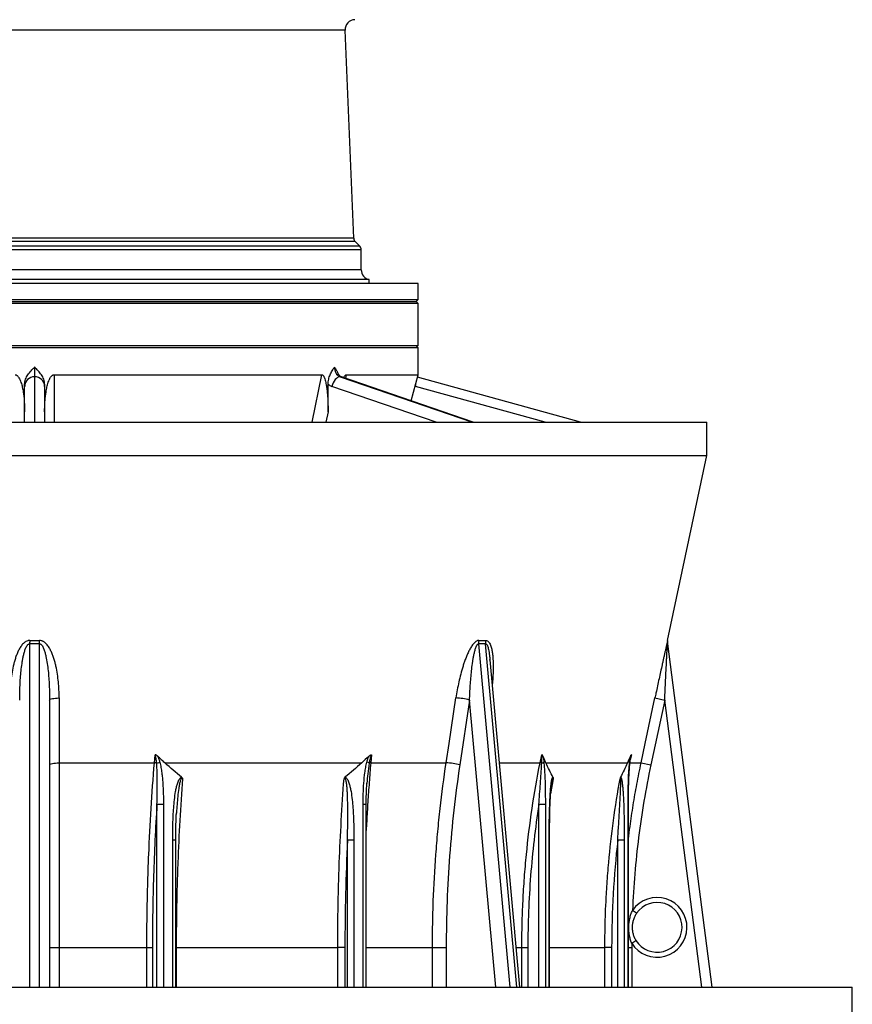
# Model space of a CAD drawing. Header units: millimetres. Extents: x 1225 to 2867, y 133 to 3867.
# Tile 4 of 12: x 2031 to 2867, y 869 to 1857. Entities that reach past the tile are written whole.
import ezdxf

# ---------------------------------------------------------------- set-up
doc = ezdxf.new("R2010")
doc.units = ezdxf.units.MM

msp = doc.modelspace()

# ---------------------------------------------------------------- linework, layer by layer
at = {"color": 1, "linetype": 'Continuous', "lineweight": 25}
for p, q in [((2357.26, 1846.43), (1733.81, 1846.43)), ((2367.38, 1634.16), (1723.69, 1634.16)), ((2365.92, 1637.49), (1725.15, 1637.49)), ((2373.54, 1625.93), (1717.54, 1625.93)), ((2372.07, 1629.47), (1719, 1629.47)), ((2373.54, 1605.82), (1717.54, 1605.82)), ((2358.32, 1500.5), (2357.57, 1496.94)), ((2427.81, 1488.86), (2427.44, 1488.96)), ((2040.54, 1230.49), (2040.54, 886)), ((2050.54, 886), (2050.54, 1230.49)), ((2491.3, 1230.49), (2522.72, 886)), ((2529.79, 886), (2498.38, 1230.49)), ((2508.52, 886), (2482.25, 1174.11)), ((2715.29, 886), (2678.14, 1174.11)), ((2644.67, 1119.25), (2643.64, 1114.11)), ((2512.18, 1111), (2553.04, 1111)), ((2566.14, 1095.19), (2563.64, 1080.12)), ((2564.78, 1091.38), (2564.84, 1091.73)), ((2168.37, 886), (2168.37, 1069.25)), ((2174.9, 1069.25), (2174.9, 886)), ((2375.39, 886), (2375.39, 1069.25)), ((2378.47, 1069.25), (2375.39, 1069.25)), ((2551.81, 886), (2551.81, 1069.25)), ((2558.34, 1069.25), (2558.34, 886)), ((2641.38, 886), (2641.38, 1069.25)), ((2641.77, 1069.25), (2641.38, 1069.25)), ((2184.14, 886), (2184.14, 1033.34)), ((2187.23, 1033.34), (2184.14, 1033.34)), ((2359.62, 886), (2359.62, 1033.34)), ((2366.15, 1033.34), (2366.15, 886)), ((2562.17, 886), (2562.17, 1033.34)), ((2562.55, 1033.34), (2562.17, 1033.34)), ((2631.02, 886), (2631.02, 1033.34)), ((2637.56, 1033.34), (2637.56, 886)), ((2070.12, 925.87), (2070.12, 886)), ((2158.24, 886), (2158.24, 925.87)), ((2163.81, 925.87), (2163.81, 886)), ((2187.73, 925.87), (2187.23, 925.87)), ((2187.73, 925.87), (2187.73, 886)), ((2349.88, 886), (2349.88, 925.87)), ((2357.08, 925.87), (2357.08, 886)), ((2378.47, 925.87), (2444.98, 925.87)), ((2444.98, 886), (2444.98, 925.87)), ((2458.82, 925.87), (2458.82, 886)), ((2529.07, 925.87), (2534.74, 925.87)), ((2534.74, 886), (2534.74, 925.87)), ((2540.8, 925.87), (2540.8, 886)), ((2562.55, 925.87), (2618.14, 925.87)), ((2618.14, 886), (2618.14, 925.87)), ((2624.91, 925.87), (2624.91, 886)), ((2641.77, 925.87), (2645.01, 925.87)), ((2645.01, 925.87), (2645.01, 886))]:
    msp.add_line(p, q, dxfattribs=at)
at = {"color": 7, "linetype": 'Continuous', "lineweight": 25}
for p, q in [((2365.92, 1637.49), (2357.26, 1846.43)), ((2372.07, 1629.47), (2367.38, 1634.16)), ((2373.54, 1605.82), (2373.54, 1625.93)), ((2430.54, 1592), (1660.54, 1592)), ((2381.54, 1596.03), (1709.54, 1596.03)), ((2381.54, 1592), (2381.54, 1596.03)), ((2430.54, 1576), (2430.54, 1592)), ((1660.54, 1576), (2430.54, 1576)), ((2430.54, 1572), (1664.5, 1572)), ((1666.24, 1574), (2428.54, 1574)), ((2428.54, 1574), (2430.54, 1576)), ((2430.54, 1572), (2428.54, 1574)), ((2430.54, 1530), (2430.54, 1572)), ((1660.54, 1528), (2430.54, 1528)), ((1664.5, 1530), (2430.54, 1530)), ((2428.54, 1528), (2430.54, 1530)), ((2430.54, 1500.5), (2430.54, 1528)), ((2045.54, 1508.17), (2045.54, 1498.52)), ((2045.54, 1498.52), (2045.54, 1453)), ((2065.05, 1500.5), (2333.99, 1500.5)), ((2324.04, 1453), (2333.99, 1500.5)), ((2352.34, 1498.52), (2485.14, 1453)), ((2485.77, 1453), (2353.55, 1498.32)), ((2358.32, 1500.5), (2430.54, 1500.5)), ((2423.52, 1474.34), (2430.54, 1500.5)), ((2593.78, 1453), (2429.88, 1498.05)), ((2035.54, 1488.86), (2035.54, 1490.93)), ((2035.54, 1453), (2035.54, 1488.86)), ((2055.54, 1490.93), (2055.54, 1488.86)), ((2055.54, 1488.86), (2055.54, 1453)), ((2340.2, 1463.32), (2340.2, 1490.93)), ((2448.7, 1453), (2344.08, 1488.86)), ((2558.27, 1453), (2427.81, 1488.86)), ((2340.2, 1463.32), (2338.04, 1453)), ((1370.54, 1453), (2720.54, 1453)), ((2720.54, 1419.35), (2720.54, 1453)), ((1370.54, 1419.35), (2720.54, 1419.35)), ((2681.09, 1233.79), (2720.54, 1419.35)), ((2680.95, 1230.49), (2725.38, 886)), ((2502.71, 1214.28), (2502.67, 1214.66)), ((2502.69, 1214.74), (2502.73, 1214.39)), ((2532.7, 886), (2502.76, 1214.39)), ((2668.36, 1176.19), (2678.14, 1174.11)), ((2060.54, 1174.11), (2060.54, 886)), ((2482.25, 1174.11), (2472.44, 1108.92)), ((2678.14, 1174.11), (2664.27, 1108.92)), ((2165.78, 1111), (2166.46, 1119.25)), ((2383.68, 1119.25), (2382.99, 1111)), ((2553.04, 1111), (2554.69, 1119.25)), ((2644.12, 1116.92), (2644.05, 1116.55)), ((2070.14, 1111), (2165.78, 1111)), ((2176.33, 1111), (2373.96, 1111)), ((2382.99, 1111), (2458.74, 1111)), ((2558.93, 1111), (2640.79, 1111)), ((2643.01, 1111), (2654.5, 1111)), ((2654.5, 1111), (2664.27, 1108.92)), ((2379.21, 1090.75), (2379.17, 1090.29)), ((2564.84, 1091.73), (2564.89, 1092.01)), ((2564.88, 1091.96), (2564.84, 1091.69)), ((2174.9, 1069.25), (2168.37, 1069.25)), ((2378.47, 886), (2378.47, 1069.25)), ((2558.34, 1069.25), (2551.81, 1069.25)), ((2641.77, 886), (2641.77, 1069.25)), ((2188, 1061.01), (2187.97, 1060.48)), ((2187.23, 886), (2187.23, 1033.34)), ((2366.15, 1033.34), (2359.62, 1033.34)), ((2562.55, 886), (2562.55, 1033.34)), ((2637.56, 1033.34), (2631.02, 1033.34)), ((2649.92, 960.14), (2645.8, 962.97)), ((2645.03, 930.21), (2649.28, 932.85)), ((2060.54, 925.87), (2070.12, 925.87)), ((2070.12, 925.87), (2158.24, 925.87)), ((2158.24, 925.87), (2163.81, 925.87)), ((2187.73, 925.87), (2349.88, 925.87)), ((2357.08, 925.87), (2349.88, 925.87)), ((2444.98, 925.87), (2458.82, 925.87)), ((2534.74, 925.87), (2540.8, 925.87)), ((2624.91, 925.87), (2618.14, 925.87)), ((1224.54, 886), (2866.54, 886)), ((2866.54, 849), (2866.54, 886))]:
    msp.add_line(p, q, dxfattribs=at)
at = {"color": 7, "linetype": 'Continuous', "lineweight": 25, "flags": 128}
for points in [[(2065.05, 1500.5), (2065.04, 1481.18), (2065.03, 1453)], [(2352.34, 1498.52), (2351.08, 1498.33), (2349.8, 1497.78), (2348.53, 1496.89), (2347.33, 1495.69), (2346.25, 1494.22), (2345.33, 1492.55), (2344.59, 1490.74), (2344.08, 1488.86)], [(2040.61, 1233.84), (2040.6, 1233.43), (2040.59, 1233.01), (2040.58, 1232.59), (2040.57, 1232.17), (2040.56, 1231.75), (2040.56, 1231.33), (2040.55, 1230.9), (2040.54, 1230.49)], [(2050.54, 1230.49), (2050.53, 1230.9), (2050.52, 1231.33), (2050.51, 1231.75), (2050.5, 1232.17), (2050.49, 1232.59), (2050.48, 1233.01), (2050.47, 1233.43), (2050.46, 1233.84)], [(2060.54, 1174.11), (2060.72, 1174.5), (2061.26, 1174.89), (2062.14, 1175.24), (2063.33, 1175.55), (2064.78, 1175.81), (2066.44, 1176.01), (2068.25, 1176.13), (2070.15, 1176.19)], [(2070.15, 1176.19), (2070.15, 1156.62), (2070.14, 1111)], [(2458.74, 1111), (2461.68, 1130.56), (2468.54, 1176.19)], [(2654.5, 1111), (2658.66, 1130.56), (2668.36, 1176.19)], [(2060.54, 1108.92), (2060.72, 1109.32), (2061.26, 1109.7), (2062.14, 1110.05), (2063.33, 1110.36), (2064.78, 1110.62), (2066.44, 1110.82), (2068.25, 1110.95), (2070.14, 1111)]]:
    msp.add_lwpolyline(points, dxfattribs=at)
at = {"color": 1, "linetype": 'Continuous', "lineweight": 25, "flags": 128}
msp.add_lwpolyline([(2353.55, 1498.32), (2353.51, 1498.33), (2352.34, 1498.52)], dxfattribs=at)
at = {"color": 7, "linetype": 'Continuous', "lineweight": 25}
for centre, radius, start, end in [((2367.25, 1846.84), 10, 91, 182.37358), ((2370.92, 1637.69), 5, 182.37358, 225), ((2368.54, 1625.93), 5, 0, 45), ((2383.54, 1605.82), 10, 180, 258.46304), ((2356.42, 1507.53), 9.9, 176.27283, 245.64797), ((2045.37, 1488.68), 9.83, 89.02424, 178.98981), ((2045.7, 1488.68), 9.83, 1.01019, 90.97576), ((2348.68, 1502.11), 14.03, 232.82616, 250.84118), ((2505.39, 1231.54), 14.12, 170.60436, 184.27279), ((2512.3, 1231.99), 14, 172.37866, 186.15225), ((2690.86, 1231.76), 10, 167.99011, 187.34878), ((2690.87, 1231.71), 10, 167.99764, 187.34861), ((2466.9, 1119.13), 57.08, 74.39984, 88.35267), ((2164.74, 1085.84), 25.18, 82.51186, 87.6431), ((2157.72, 1156.16), 46.51, 282.79746, 286.86946), ((2373.54, 1092.54), 19.9, 66.64836, 73.86342), ((2383.25, 1102.5), 8.51, 91.74609, 102.36822), ((2457.09, 1053.94), 57.09, 74.40021, 88.34443), ((2551.16, 1088.52), 22.56, 81.09961, 85.22978), ((2553.37, 1117.26), 6.58, 281.23196, 301.53567), ((2670.54, 946), 30, 211.75081, 145.54924), ((2670.54, 946), 25, 211.75081, 145.54924)]:
    msp.add_arc(centre, radius, start, end, dxfattribs=at)
at = {"color": 1, "linetype": 'Continuous', "lineweight": 25}
for centre, radius, start, end in [((2391.09, 1498.67), 38.01, 345.03616, 353.12957), ((2642.59, 1111.06), 0.675, 5.10872, 61.64544)]:
    msp.add_arc(centre, radius, start, end, dxfattribs=at)
at = {"color": 7, "linetype": 'Continuous', "lineweight": 25}
for points, knots in [([(2035.54, 1490.93), (2035.54, 1491.79), (2035.62, 1492.64), (2035.92, 1494.32), (2036.15, 1495.14), (2037.01, 1497.58), (2037.81, 1499.08), (2039.22, 1501.21), (2039.74, 1501.9), (2040.81, 1503.23), (2041.37, 1503.88), (2042.52, 1505.14), (2043.12, 1505.76), (2044.02, 1506.67), (2044.32, 1506.97), (2044.93, 1507.57), (2045.23, 1507.88), (2045.54, 1508.17)], [0, 0, 0, 0, 0.125, 0.125, 0.25, 0.25, 0.5, 0.5, 0.625, 0.625, 0.75, 0.75, 0.875, 0.875, 0.9375, 0.9375, 1, 1, 1, 1]), ([(2055.54, 1490.93), (2055.54, 1491.79), (2055.45, 1492.64), (2055.15, 1494.32), (2054.92, 1495.14), (2054.06, 1497.58), (2053.27, 1499.08), (2051.85, 1501.21), (2051.33, 1501.9), (2050.26, 1503.23), (2049.7, 1503.88), (2048.55, 1505.14), (2047.96, 1505.76), (2047.05, 1506.67), (2046.75, 1506.97), (2046.14, 1507.57), (2045.84, 1507.88), (2045.54, 1508.17)], [0, 0, 0, 0, 0.125, 0.125, 0.25, 0.25, 0.5, 0.5, 0.625, 0.625, 0.75, 0.75, 0.875, 0.875, 0.9375, 0.9375, 1, 1, 1, 1]), ([(2340.2, 1490.93), (2340.2, 1491.79), (2340.26, 1492.64), (2340.45, 1494.32), (2340.6, 1495.14), (2341.15, 1497.58), (2341.66, 1499.08), (2342.57, 1501.21), (2342.89, 1501.9), (2343.57, 1503.23), (2343.93, 1503.88), (2344.65, 1505.14), (2345.03, 1505.76), (2345.59, 1506.67), (2345.78, 1506.97), (2346.16, 1507.57), (2346.35, 1507.88), (2346.54, 1508.17)], [0, 0, 0, 0, 0.125, 0.125, 0.25, 0.25, 0.5, 0.5, 0.625, 0.625, 0.75, 0.75, 0.875, 0.875, 0.9375, 0.9375, 1, 1, 1, 1]), ([(2346.54, 1508.17), (2346.54, 1508.17), (2347.17, 1507.17), (2348.41, 1505.25), (2349.48, 1503.13), (2350.01, 1502.11)], [0, 0, 0, 0, 0.002451, 0.516031, 1, 1, 1, 1]), ([(2353.55, 1498.32), (2353.48, 1498.34), (2353.21, 1498.44), (2352.7, 1498.72), (2351.98, 1499.28), (2351.22, 1500.1), (2350.53, 1501.06), (2350.18, 1501.82), (2350.03, 1502.12)], [0, 0, 0, 0, 0.088785, 0.294623, 0.483755, 0.682385, 0.872147, 1, 1, 1, 1]), ([(2026.03, 1500.5), (2026.24, 1500.5), (2026.45, 1500.47), (2026.86, 1500.37), (2027.06, 1500.29), (2027.44, 1500.11), (2027.62, 1500), (2027.96, 1499.75), (2028.13, 1499.61), (2028.59, 1499.18), (2028.86, 1498.86), (2029.37, 1498.19), (2029.61, 1497.83), (2030.25, 1496.75), (2030.62, 1495.99), (2031.27, 1494.46), (2031.56, 1493.68), (2032.09, 1492.09), (2032.33, 1491.28), (2032.77, 1489.67), (2032.97, 1488.86), (2033.52, 1486.42), (2033.83, 1484.79), (2034.35, 1481.52), (2034.57, 1479.87), (2034.93, 1476.58), (2035.08, 1474.93), (2035.43, 1469.97), (2035.54, 1466.65), (2035.54, 1463.32)], [0, 0, 0, 0, 0.015625, 0.015625, 0.03125, 0.03125, 0.046875, 0.046875, 0.0625, 0.0625, 0.09375, 0.09375, 0.125, 0.125, 0.1875, 0.1875, 0.25, 0.25, 0.3125, 0.3125, 0.375, 0.375, 0.5, 0.5, 0.625, 0.625, 0.75, 0.75, 1, 1, 1, 1]), ([(2055.54, 1463.32), (2055.54, 1466.65), (2055.65, 1469.98), (2055.99, 1474.95), (2056.14, 1476.61), (2056.51, 1479.92), (2056.73, 1481.57), (2057.26, 1484.86), (2057.56, 1486.5), (2058.3, 1489.76), (2058.73, 1491.37), (2059.53, 1493.74), (2059.82, 1494.53), (2060.32, 1495.67), (2060.49, 1496.05), (2060.87, 1496.8), (2061.07, 1497.16), (2061.5, 1497.88), (2061.73, 1498.23), (2062.23, 1498.89), (2062.51, 1499.21), (2062.97, 1499.63), (2063.13, 1499.76), (2063.47, 1500.01), (2063.65, 1500.12), (2064.02, 1500.3), (2064.22, 1500.37), (2064.63, 1500.47), (2064.84, 1500.5), (2065.05, 1500.5)], [0, 0, 0, 0, 0.25, 0.25, 0.375, 0.375, 0.5, 0.5, 0.625, 0.625, 0.75, 0.75, 0.8125, 0.8125, 0.84375, 0.84375, 0.875, 0.875, 0.90625, 0.90625, 0.9375, 0.9375, 0.953125, 0.953125, 0.96875, 0.96875, 0.984375, 0.984375, 1, 1, 1, 1]), ([(2333.99, 1500.5), (2334.13, 1500.5), (2334.27, 1500.47), (2334.54, 1500.37), (2334.67, 1500.29), (2334.92, 1500.11), (2335.04, 1500), (2335.27, 1499.75), (2335.38, 1499.61), (2335.68, 1499.18), (2335.86, 1498.86), (2336.2, 1498.19), (2336.35, 1497.83), (2336.78, 1496.75), (2337.01, 1495.99), (2337.44, 1494.46), (2337.63, 1493.68), (2337.98, 1492.09), (2338.13, 1491.28), (2338.42, 1489.67), (2338.55, 1488.86), (2338.91, 1486.42), (2339.1, 1484.79), (2339.44, 1481.52), (2339.58, 1479.87), (2339.82, 1476.58), (2339.91, 1474.93), (2340.13, 1469.97), (2340.2, 1466.65), (2340.2, 1463.32)], [0, 0, 0, 0, 0.015625, 0.015625, 0.03125, 0.03125, 0.046875, 0.046875, 0.0625, 0.0625, 0.09375, 0.09375, 0.125, 0.125, 0.1875, 0.1875, 0.25, 0.25, 0.3125, 0.3125, 0.375, 0.375, 0.5, 0.5, 0.625, 0.625, 0.75, 0.75, 1, 1, 1, 1]), ([(2356.1, 1497.44), (2356.31, 1498.01), (2356.66, 1498.98), (2357.31, 1499.97), (2357.86, 1500.44), (2358.19, 1500.48), (2358.32, 1500.5)], [0, 0, 0, 0, 0.391074, 0.668464, 0.869614, 1, 1, 1, 1]), ([(2040.61, 1233.84), (2040.26, 1233.85), (2039.92, 1233.83), (2039.23, 1233.74), (2038.89, 1233.67), (2037.88, 1233.39), (2037.26, 1233.11), (2036.36, 1232.6), (2036.07, 1232.41), (2035.51, 1232.01), (2035.24, 1231.8), (2034.46, 1231.14), (2033.97, 1230.66), (2033.05, 1229.65), (2032.62, 1229.12), (2031.81, 1228.03), (2031.44, 1227.47), (2030.72, 1226.32), (2030.38, 1225.74), (2029.73, 1224.55), (2029.42, 1223.94), (2028.54, 1222.12), (2028.01, 1220.87), (2027.03, 1218.36), (2026.59, 1217.08), (2025.77, 1214.51), (2025.39, 1213.21), (2024.7, 1210.62), (2024.39, 1209.32), (2023.52, 1205.4), (2023.04, 1202.78), (2022.24, 1197.51), (2021.92, 1194.86), (2021.16, 1186.9), (2020.92, 1181.56), (2020.92, 1176.19)], [0, 0, 0, 0, 0.015625, 0.015625, 0.03125, 0.03125, 0.0625, 0.0625, 0.078125, 0.078125, 0.09375, 0.09375, 0.125, 0.125, 0.15625, 0.15625, 0.1875, 0.1875, 0.21875, 0.21875, 0.25, 0.25, 0.3125, 0.3125, 0.375, 0.375, 0.4375, 0.4375, 0.5, 0.5, 0.625, 0.625, 0.75, 0.75, 1, 1, 1, 1]), ([(2030.54, 1174.11), (2030.54, 1179.01), (2030.64, 1183.9), (2030.98, 1191.23), (2031.12, 1193.67), (2031.48, 1198.54), (2031.69, 1200.98), (2032.21, 1205.84), (2032.51, 1208.27), (2033.05, 1211.91), (2033.25, 1213.12), (2033.68, 1215.54), (2033.91, 1216.74), (2034.43, 1219.14), (2034.72, 1220.33), (2035.37, 1222.7), (2035.73, 1223.87), (2036.37, 1225.59), (2036.6, 1226.16), (2037.11, 1227.28), (2037.39, 1227.82), (2037.88, 1228.6), (2038.05, 1228.86), (2038.44, 1229.34), (2038.64, 1229.57), (2039.1, 1229.99), (2039.36, 1230.17), (2039.78, 1230.36), (2039.92, 1230.41), (2040.22, 1230.48), (2040.38, 1230.49), (2040.54, 1230.49)], [0, 0, 0, 0, 0.25, 0.25, 0.375, 0.375, 0.5, 0.5, 0.625, 0.625, 0.6875, 0.6875, 0.75, 0.75, 0.8125, 0.8125, 0.875, 0.875, 0.90625, 0.90625, 0.9375, 0.9375, 0.953125, 0.953125, 0.96875, 0.96875, 0.984375, 0.984375, 0.992187, 0.992187, 1, 1, 1, 1]), ([(2070.15, 1176.19), (2070.15, 1181.56), (2069.91, 1186.9), (2069.15, 1194.86), (2068.83, 1197.5), (2068.03, 1202.77), (2067.55, 1205.39), (2066.68, 1209.3), (2066.37, 1210.61), (2065.68, 1213.2), (2065.31, 1214.5), (2064.49, 1217.07), (2064.04, 1218.34), (2063.07, 1220.85), (2062.55, 1222.09), (2061.38, 1224.51), (2060.74, 1225.7), (2059.66, 1227.42), (2059.28, 1227.99), (2058.47, 1229.09), (2058.04, 1229.62), (2057.13, 1230.64), (2056.64, 1231.12), (2055.85, 1231.78), (2055.58, 1232), (2055.02, 1232.4), (2054.73, 1232.59), (2054.13, 1232.93), (2053.82, 1233.09), (2053.19, 1233.36), (2052.86, 1233.48), (2051.85, 1233.77), (2051.16, 1233.86), (2050.46, 1233.84)], [0, 0, 0, 0, 0.25, 0.25, 0.375, 0.375, 0.5, 0.5, 0.5625, 0.5625, 0.625, 0.625, 0.6875, 0.6875, 0.75, 0.75, 0.8125, 0.8125, 0.84375, 0.84375, 0.875, 0.875, 0.90625, 0.90625, 0.921875, 0.921875, 0.9375, 0.9375, 0.953125, 0.953125, 0.96875, 0.96875, 1, 1, 1, 1]), ([(2050.54, 1230.49), (2050.69, 1230.49), (2050.85, 1230.48), (2051.15, 1230.41), (2051.3, 1230.36), (2051.58, 1230.23), (2051.72, 1230.15), (2051.98, 1229.97), (2052.1, 1229.87), (2052.44, 1229.57), (2052.64, 1229.34), (2053.02, 1228.85), (2053.19, 1228.6), (2053.68, 1227.81), (2053.96, 1227.27), (2054.48, 1226.16), (2054.71, 1225.59), (2055.35, 1223.86), (2055.71, 1222.69), (2056.35, 1220.33), (2056.64, 1219.14), (2057.42, 1215.56), (2057.84, 1213.15), (2058.56, 1208.3), (2058.86, 1205.87), (2059.38, 1201), (2059.59, 1198.56), (2059.95, 1193.68), (2060.09, 1191.24), (2060.43, 1183.91), (2060.54, 1179.01), (2060.54, 1174.11)], [0, 0, 0, 0, 0.007812, 0.007812, 0.015625, 0.015625, 0.023437, 0.023437, 0.03125, 0.03125, 0.046875, 0.046875, 0.0625, 0.0625, 0.09375, 0.09375, 0.125, 0.125, 0.1875, 0.1875, 0.25, 0.25, 0.375, 0.375, 0.5, 0.5, 0.625, 0.625, 0.75, 0.75, 1, 1, 1, 1]), ([(2491.46, 1233.84), (2491.21, 1233.85), (2490.96, 1233.83), (2490.45, 1233.74), (2490.2, 1233.67), (2489.44, 1233.39), (2488.95, 1233.11), (2488.23, 1232.6), (2487.99, 1232.41), (2487.53, 1232.01), (2487.3, 1231.8), (2486.64, 1231.14), (2486.22, 1230.66), (2485.4, 1229.65), (2485.02, 1229.12), (2484.27, 1228.03), (2483.91, 1227.47), (2483.22, 1226.32), (2482.88, 1225.74), (2482.24, 1224.55), (2481.92, 1223.94), (2481.01, 1222.12), (2480.44, 1220.87), (2479.35, 1218.36), (2478.83, 1217.08), (2477.85, 1214.51), (2477.38, 1213.21), (2476.49, 1210.62), (2476.06, 1209.32), (2474.84, 1205.4), (2474.09, 1202.78), (2472.71, 1197.51), (2472.08, 1194.86), (2470.32, 1186.9), (2469.34, 1181.56), (2468.54, 1176.19)], [0, 0, 0, 0, 0.015625, 0.015625, 0.03125, 0.03125, 0.0625, 0.0625, 0.078125, 0.078125, 0.09375, 0.09375, 0.125, 0.125, 0.15625, 0.15625, 0.1875, 0.1875, 0.21875, 0.21875, 0.25, 0.25, 0.3125, 0.3125, 0.375, 0.375, 0.4375, 0.4375, 0.5, 0.5, 0.625, 0.625, 0.75, 0.75, 1, 1, 1, 1]), ([(2482.25, 1174.11), (2482.4, 1179.01), (2482.64, 1183.9), (2483.13, 1191.23), (2483.31, 1193.67), (2483.73, 1198.54), (2483.96, 1200.98), (2484.5, 1205.84), (2484.79, 1208.27), (2485.31, 1211.91), (2485.49, 1213.12), (2485.88, 1215.54), (2486.09, 1216.74), (2486.55, 1219.14), (2486.79, 1220.33), (2487.34, 1222.7), (2487.64, 1223.87), (2488.16, 1225.59), (2488.34, 1226.16), (2488.75, 1227.28), (2488.97, 1227.82), (2489.34, 1228.6), (2489.48, 1228.86), (2489.77, 1229.34), (2489.92, 1229.57), (2490.26, 1229.99), (2490.45, 1230.17), (2490.76, 1230.36), (2490.86, 1230.41), (2491.08, 1230.48), (2491.19, 1230.49), (2491.3, 1230.49)], [0, 0, 0, 0, 0.25, 0.25, 0.375, 0.375, 0.5, 0.5, 0.625, 0.625, 0.6875, 0.6875, 0.75, 0.75, 0.8125, 0.8125, 0.875, 0.875, 0.90625, 0.90625, 0.9375, 0.9375, 0.953125, 0.953125, 0.96875, 0.96875, 0.984375, 0.984375, 0.992188, 0.992188, 1, 1, 1, 1]), ([(2681.02, 1233.61), (2680.98, 1233.45), (2680.92, 1233.22), (2680.79, 1232.65), (2680.7, 1232.31), (2680.53, 1231.56), (2680.44, 1231.15), (2680.24, 1230.28), (2680.13, 1229.82), (2679.81, 1228.4), (2679.58, 1227.4), (2679.11, 1225.33), (2678.86, 1224.25), (2678.37, 1222.06), (2678.12, 1220.95), (2677.62, 1218.71), (2677.37, 1217.57), (2676.86, 1215.27), (2676.6, 1214.12), (2676.08, 1211.8), (2675.83, 1210.63), (2675.06, 1207.14), (2674.54, 1204.79), (2673.51, 1200.09), (2673, 1197.73), (2671.46, 1190.63), (2670.43, 1185.87), (2669.41, 1181.08)], [0, 0, 0, 0, 0.03125, 0.03125, 0.0625, 0.0625, 0.09375, 0.09375, 0.125, 0.125, 0.1875, 0.1875, 0.25, 0.25, 0.3125, 0.3125, 0.375, 0.375, 0.4375, 0.4375, 0.5, 0.5, 0.625, 0.625, 0.75, 0.75, 1, 1, 1, 1]), ([(2678.14, 1174.11), (2678.36, 1179.01), (2678.59, 1183.9), (2678.94, 1191.23), (2679.05, 1193.67), (2679.29, 1198.54), (2679.41, 1200.98), (2679.65, 1205.84), (2679.77, 1208.27), (2679.95, 1211.91), (2680.01, 1213.12), (2680.14, 1215.54), (2680.2, 1216.74), (2680.32, 1219.14), (2680.39, 1220.33), (2680.51, 1222.7), (2680.57, 1223.87), (2680.67, 1225.59), (2680.7, 1226.16), (2680.76, 1227.28), (2680.79, 1227.82), (2680.83, 1228.6), (2680.85, 1228.86), (2680.87, 1229.34), (2680.89, 1229.57), (2680.91, 1229.99), (2680.92, 1230.17), (2680.94, 1230.36), (2680.94, 1230.41), (2680.95, 1230.48), (2680.95, 1230.49), (2680.95, 1230.49)], [0, 0, 0, 0, 0.25, 0.25, 0.375, 0.375, 0.5, 0.5, 0.625, 0.625, 0.6875, 0.6875, 0.75, 0.75, 0.8125, 0.8125, 0.875, 0.875, 0.90625, 0.90625, 0.9375, 0.9375, 0.953125, 0.953125, 0.96875, 0.96875, 0.984375, 0.984375, 0.992187, 0.992187, 1, 1, 1, 1]), ([(2169.15, 1117.65), (2168.77, 1118.01), (2168.36, 1118.35), (2167.7, 1118.77), (2167.46, 1118.9), (2167.1, 1119.06), (2166.97, 1119.11), (2166.72, 1119.19), (2166.59, 1119.23), (2166.46, 1119.25)], [0, 0, 0, 0, 0.5, 0.5, 0.75, 0.75, 0.875, 0.875, 1, 1, 1, 1]), ([(2168.02, 1110.81), (2167.89, 1112.25), (2167.73, 1113.68), (2167.39, 1115.82), (2167.27, 1116.52), (2167.03, 1117.57), (2166.94, 1117.91), (2166.73, 1118.6), (2166.61, 1118.93), (2166.46, 1119.25)], [0, 0, 0, 0, 0.5, 0.5, 0.75, 0.75, 0.875, 0.875, 1, 1, 1, 1]), ([(2176.33, 1111), (2175.12, 1112.09), (2173.91, 1113.19), (2171.52, 1115.4), (2170.33, 1116.52), (2169.15, 1117.65)], [0, 0, 0, 0, 0.5, 0.5, 1, 1, 1, 1]), ([(2169.15, 1117.65), (2169.61, 1116.7), (2169.98, 1115.71), (2170.66, 1113.7), (2170.95, 1112.68), (2171.22, 1111.65)], [0, 0, 0, 0, 0.5, 0.5, 1, 1, 1, 1]), ([(2379.07, 1111.65), (2379.34, 1112.68), (2379.64, 1113.7), (2380.31, 1115.71), (2380.69, 1116.7), (2381.14, 1117.65)], [0, 0, 0, 0, 0.5, 0.5, 1, 1, 1, 1]), ([(2381.14, 1117.65), (2381.52, 1118.01), (2381.92, 1118.35), (2382.55, 1118.77), (2382.77, 1118.9), (2383.11, 1119.06), (2383.22, 1119.11), (2383.45, 1119.19), (2383.56, 1119.23), (2383.68, 1119.25)], [0, 0, 0, 0, 0.5, 0.5, 0.75, 0.75, 0.875, 0.875, 1, 1, 1, 1]), ([(2383.68, 1119.25), (2383.5, 1118.93), (2383.36, 1118.6), (2383.09, 1117.91), (2382.98, 1117.57), (2382.65, 1116.52), (2382.47, 1115.82), (2381.96, 1113.68), (2381.68, 1112.25), (2381.43, 1110.81)], [0, 0, 0, 0, 0.125, 0.125, 0.25, 0.25, 0.5, 0.5, 1, 1, 1, 1]), ([(2554.65, 1110.81), (2554.72, 1112.25), (2554.77, 1113.68), (2554.8, 1115.81), (2554.8, 1116.52), (2554.79, 1117.57), (2554.78, 1117.91), (2554.75, 1118.6), (2554.73, 1118.93), (2554.69, 1119.25)], [0, 0, 0, 0, 0.5, 0.5, 0.75, 0.75, 0.875, 0.875, 1, 1, 1, 1]), ([(2555.96, 1117.65), (2555.8, 1118.01), (2555.62, 1118.35), (2555.32, 1118.77), (2555.21, 1118.9), (2555.02, 1119.06), (2554.96, 1119.11), (2554.86, 1119.17), (2554.83, 1119.19), (2554.76, 1119.22), (2554.72, 1119.24), (2554.69, 1119.25)], [0, 0, 0, 0, 0.5, 0.5, 0.75, 0.75, 0.875, 0.875, 0.9375, 0.9375, 1, 1, 1, 1]), ([(2558.93, 1111), (2558.43, 1112.09), (2557.93, 1113.19), (2556.94, 1115.4), (2556.45, 1116.52), (2555.96, 1117.65)], [0, 0, 0, 0, 0.5, 0.5, 1, 1, 1, 1]), ([(2555.96, 1117.65), (2556.15, 1116.69), (2556.3, 1115.71), (2556.58, 1113.7), (2556.7, 1112.68), (2556.82, 1111.65)], [0, 0, 0, 0, 0.5, 0.5, 1, 1, 1, 1]), ([(2642.91, 1111.65), (2643.02, 1112.68), (2643.14, 1113.7), (2643.42, 1115.71), (2643.58, 1116.7), (2643.77, 1117.65)], [0, 0, 0, 0, 0.5, 0.5, 1, 1, 1, 1]), ([(2643.27, 1111.11), (2643.31, 1111.52), (2643.44, 1112.75), (2643.68, 1114.5), (2643.93, 1116.05), (2644.06, 1116.74), (2644.1, 1116.92)], [0, 0, 0, 0, 0.200416, 0.614058, 0.896583, 1, 1, 1, 1]), ([(2643.77, 1117.65), (2643.93, 1118.01), (2644.08, 1118.35), (2644.31, 1118.77), (2644.39, 1118.9), (2644.5, 1119.06), (2644.53, 1119.11), (2644.6, 1119.19), (2644.63, 1119.23), (2644.67, 1119.25)], [0, 0, 0, 0, 0.5, 0.5, 0.75, 0.75, 0.875, 0.875, 1, 1, 1, 1]), ([(2070.14, 1111), (2070.14, 1103.4), (2070.14, 1095.77), (2070.13, 1080.48), (2070.13, 1072.82), (2070.13, 1049.8), (2070.13, 1034.4), (2070.12, 1011.21), (2070.12, 1003.47), (2070.12, 987.97), (2070.12, 980.22), (2070.12, 956.96), (2070.12, 941.42), (2070.12, 925.87)], [0, 0, 0, 0, 0.125, 0.125, 0.25, 0.25, 0.5, 0.5, 0.625, 0.625, 0.75, 0.75, 1, 1, 1, 1]), ([(2158.24, 925.87), (2158.24, 933.66), (2158.28, 941.44), (2158.43, 957), (2158.55, 964.78), (2158.87, 980.32), (2159.07, 988.09), (2159.54, 1003.58), (2159.82, 1011.32), (2161.39, 1049.91), (2163.27, 1080.57), (2165.78, 1111)], [0, 0, 0, 0, 0.125, 0.125, 0.25, 0.25, 0.375, 0.375, 0.5, 0.5, 1, 1, 1, 1]), ([(2168.37, 1069.25), (2168.48, 1072.72), (2168.57, 1076.19), (2168.7, 1083.14), (2168.74, 1086.61), (2168.74, 1093.54), (2168.7, 1097.01), (2168.55, 1102.19), (2168.48, 1103.92), (2168.3, 1107.37), (2168.18, 1109.09), (2168.02, 1110.81)], [0, 0, 0, 0, 0.25, 0.25, 0.5, 0.5, 0.75, 0.75, 0.875, 0.875, 1, 1, 1, 1]), ([(2171.22, 1111.65), (2171.67, 1109.93), (2172.03, 1108.2), (2172.66, 1104.71), (2172.93, 1102.96), (2173.4, 1099.44), (2173.6, 1097.68), (2173.95, 1094.14), (2174.1, 1092.36), (2174.47, 1087.04), (2174.64, 1083.48), (2174.86, 1076.37), (2174.9, 1072.81), (2174.9, 1069.25)], [0, 0, 0, 0, 0.125, 0.125, 0.25, 0.25, 0.375, 0.375, 0.5, 0.5, 0.75, 0.75, 1, 1, 1, 1]), ([(2375.39, 1069.25), (2375.39, 1072.81), (2375.43, 1076.37), (2375.65, 1083.49), (2375.82, 1087.04), (2376.32, 1094.14), (2376.66, 1097.68), (2377.36, 1102.95), (2377.63, 1104.71), (2378.26, 1108.19), (2378.63, 1109.93), (2379.07, 1111.65)], [0, 0, 0, 0, 0.25, 0.25, 0.5, 0.5, 0.75, 0.75, 0.875, 0.875, 1, 1, 1, 1]), ([(2444.98, 925.87), (2444.98, 933.65), (2445.06, 941.42), (2445.34, 956.97), (2445.56, 964.73), (2446.42, 988.01), (2447.28, 1003.49), (2449.01, 1026.69), (2449.65, 1034.41), (2451.09, 1049.82), (2451.87, 1057.5), (2454.45, 1080.51), (2456.45, 1095.79), (2458.74, 1111)], [0, 0, 0, 0, 0.125, 0.125, 0.25, 0.25, 0.5, 0.5, 0.625, 0.625, 0.75, 0.75, 1, 1, 1, 1]), ([(2534.74, 925.87), (2534.74, 933.66), (2534.83, 941.44), (2535.22, 957), (2535.51, 964.78), (2536.27, 980.32), (2536.75, 988.09), (2537.9, 1003.58), (2538.57, 1011.32), (2542.39, 1049.91), (2546.96, 1080.57), (2553.04, 1111)], [0, 0, 0, 0, 0.125, 0.125, 0.25, 0.25, 0.375, 0.375, 0.5, 0.5, 1, 1, 1, 1]), ([(2551.81, 1069.25), (2552.07, 1072.72), (2552.34, 1076.19), (2552.86, 1083.14), (2553.12, 1086.61), (2553.62, 1093.54), (2553.86, 1097.01), (2554.19, 1102.19), (2554.3, 1103.92), (2554.49, 1107.37), (2554.58, 1109.09), (2554.65, 1110.81)], [0, 0, 0, 0, 0.25, 0.25, 0.5, 0.5, 0.75, 0.75, 0.875, 0.875, 1, 1, 1, 1]), ([(2556.82, 1111.65), (2557, 1109.93), (2557.15, 1108.2), (2557.41, 1104.71), (2557.53, 1102.96), (2557.72, 1099.44), (2557.8, 1097.68), (2557.95, 1094.14), (2558.01, 1092.36), (2558.16, 1087.04), (2558.23, 1083.48), (2558.32, 1076.37), (2558.34, 1072.81), (2558.34, 1069.25)], [0, 0, 0, 0, 0.125, 0.125, 0.25, 0.25, 0.375, 0.375, 0.5, 0.5, 0.75, 0.75, 1, 1, 1, 1]), ([(2641.38, 1069.25), (2641.38, 1072.81), (2641.4, 1076.37), (2641.49, 1083.49), (2641.56, 1087.04), (2641.77, 1094.14), (2641.91, 1097.68), (2642.2, 1102.95), (2642.31, 1104.71), (2642.57, 1108.19), (2642.73, 1109.93), (2642.91, 1111.65)], [0, 0, 0, 0, 0.25, 0.25, 0.5, 0.5, 0.75, 0.75, 0.875, 0.875, 1, 1, 1, 1]), ([(2641.77, 1069.25), (2641.76, 1069.61), (2641.76, 1073.07), (2641.81, 1079.24), (2641.95, 1087.37), (2642.18, 1094.88), (2642.47, 1101.06), (2642.78, 1106.09), (2643.02, 1109.09), (2643.21, 1110.68), (2643.26, 1111.12)], [0, 0, 0, 0, 0.0259652, 0.2461338, 0.4389336, 0.6041371, 0.7820918, 0.8813481, 0.9673267, 1, 1, 1, 1]), ([(2664.27, 1108.92), (2659.14, 1084.81), (2655.05, 1060.59), (2648.89, 1011.94), (2646.83, 987.51), (2645.8, 962.97)], [0, 0, 0, 0, 0.5, 0.5, 1, 1, 1, 1]), ([(2184.14, 1033.34), (2184.14, 1038.79), (2184.2, 1044.24), (2184.44, 1052.41), (2184.54, 1055.14), (2184.81, 1060.58), (2184.97, 1063.3), (2185.39, 1068.72), (2185.64, 1071.42), (2186.25, 1076.82), (2186.62, 1079.51), (2187.33, 1083.53), (2187.59, 1084.87), (2188.19, 1087.53), (2188.53, 1088.85), (2189.14, 1090.79), (2189.35, 1091.43), (2189.84, 1092.69), (2190.11, 1093.31), (2190.58, 1094.21), (2190.74, 1094.51), (2191.11, 1095.08), (2191.3, 1095.35), (2191.74, 1095.85), (2191.97, 1096.08), (2192.51, 1096.46), (2192.81, 1096.6), (2193.13, 1096.65)], [0, 0, 0, 0, 0.25, 0.25, 0.375, 0.375, 0.5, 0.5, 0.625, 0.625, 0.75, 0.75, 0.8125, 0.8125, 0.875, 0.875, 0.90625, 0.90625, 0.9375, 0.9375, 0.953125, 0.953125, 0.96875, 0.96875, 0.984375, 0.984375, 1, 1, 1, 1]), ([(2193.98, 1095.19), (2191.91, 1067.3), (2190.34, 1039.23), (2189.04, 1003.92), (2188.81, 996.85), (2188.42, 982.68), (2188.25, 975.58), (2187.99, 961.39), (2187.89, 954.29), (2187.76, 940.08), (2187.73, 932.98), (2187.73, 925.87)], [0, 0, 0, 0, 0.5, 0.5, 0.625, 0.625, 0.75, 0.75, 0.875, 0.875, 1, 1, 1, 1]), ([(2193.13, 1096.65), (2193.25, 1096.56), (2193.35, 1096.46), (2193.53, 1096.24), (2193.61, 1096.12), (2193.75, 1095.87), (2193.81, 1095.74), (2193.91, 1095.47), (2193.95, 1095.33), (2193.98, 1095.19)], [0, 0, 0, 0, 0.25, 0.25, 0.5, 0.5, 0.75, 0.75, 1, 1, 1, 1]), ([(2349.88, 925.87), (2349.88, 940.09), (2350.02, 954.3), (2350.41, 975.59), (2350.58, 982.69), (2350.97, 996.85), (2351.21, 1003.92), (2352.52, 1039.22), (2354.1, 1067.29), (2356.2, 1095.19)], [0, 0, 0, 0, 0.25, 0.25, 0.375, 0.375, 0.5, 0.5, 1, 1, 1, 1]), ([(2357.16, 1096.65), (2356.93, 1096.47), (2356.74, 1096.25), (2356.5, 1095.87), (2356.43, 1095.74), (2356.31, 1095.47), (2356.25, 1095.33), (2356.2, 1095.19)], [0, 0, 0, 0, 0.5, 0.5, 0.75, 0.75, 1, 1, 1, 1]), ([(2359.62, 1033.34), (2359.74, 1038.68), (2359.85, 1044.02), (2359.98, 1054.69), (2360.01, 1060.03), (2359.95, 1068.02), (2359.91, 1070.68), (2359.77, 1076), (2359.68, 1078.66), (2359.46, 1082.64), (2359.37, 1083.97), (2359.16, 1086.62), (2359.04, 1087.94), (2358.8, 1089.91), (2358.71, 1090.56), (2358.49, 1091.87), (2358.37, 1092.51), (2358.15, 1093.48), (2358.06, 1093.8), (2357.86, 1094.42), (2357.75, 1094.73), (2357.54, 1095.16), (2357.45, 1095.3), (2357.3, 1095.49), (2357.24, 1095.54), (2357.12, 1095.64), (2357.05, 1095.68), (2356.89, 1095.71), (2356.81, 1095.71), (2356.66, 1095.66), (2356.59, 1095.62), (2356.46, 1095.52), (2356.4, 1095.46), (2356.29, 1095.33), (2356.24, 1095.26), (2356.2, 1095.19)], [0, 0, 0, 0, 0.25, 0.25, 0.5, 0.5, 0.625, 0.625, 0.75, 0.75, 0.8125, 0.8125, 0.875, 0.875, 0.90625, 0.90625, 0.9375, 0.9375, 0.953125, 0.953125, 0.96875, 0.96875, 0.976562, 0.976562, 0.980469, 0.980469, 0.984375, 0.984375, 0.988281, 0.988281, 0.992187, 0.992187, 0.996094, 0.996094, 1, 1, 1, 1]), ([(2357.16, 1096.65), (2357.48, 1096.6), (2357.78, 1096.46), (2358.32, 1096.08), (2358.55, 1095.85), (2358.99, 1095.35), (2359.18, 1095.08), (2359.55, 1094.51), (2359.71, 1094.21), (2360.18, 1093.31), (2360.45, 1092.69), (2360.94, 1091.43), (2361.15, 1090.79), (2361.76, 1088.85), (2362.1, 1087.53), (2362.7, 1084.87), (2362.96, 1083.53), (2363.67, 1079.51), (2364.04, 1076.82), (2364.66, 1071.42), (2364.9, 1068.72), (2365.32, 1063.3), (2365.48, 1060.58), (2365.75, 1055.14), (2365.85, 1052.41), (2366.09, 1044.24), (2366.15, 1038.79), (2366.15, 1033.34)], [0, 0, 0, 0, 0.015625, 0.015625, 0.03125, 0.03125, 0.046875, 0.046875, 0.0625, 0.0625, 0.09375, 0.09375, 0.125, 0.125, 0.1875, 0.1875, 0.25, 0.25, 0.375, 0.375, 0.5, 0.5, 0.625, 0.625, 0.75, 0.75, 1, 1, 1, 1]), ([(2378.47, 1069.25), (2378.47, 1069.61), (2378.45, 1073.06), (2378.59, 1079.21), (2378.83, 1086.02), (2379.13, 1089.73), (2379.21, 1090.75)], [0, 0, 0, 0, 0.050447, 0.480579, 0.856781, 1, 1, 1, 1]), ([(2562.17, 1033.34), (2562.17, 1038.79), (2562.19, 1044.24), (2562.29, 1052.41), (2562.33, 1055.14), (2562.45, 1060.58), (2562.51, 1063.3), (2562.68, 1068.72), (2562.79, 1071.42), (2563.04, 1076.82), (2563.2, 1079.51), (2563.49, 1083.53), (2563.6, 1084.87), (2563.85, 1087.53), (2563.99, 1088.85), (2564.24, 1090.79), (2564.33, 1091.43), (2564.53, 1092.69), (2564.64, 1093.31), (2564.83, 1094.21), (2564.9, 1094.51), (2565.05, 1095.08), (2565.14, 1095.35), (2565.31, 1095.85), (2565.41, 1096.08), (2565.63, 1096.46), (2565.76, 1096.6), (2565.89, 1096.65)], [0, 0, 0, 0, 0.25, 0.25, 0.375, 0.375, 0.5, 0.5, 0.625, 0.625, 0.75, 0.75, 0.8125, 0.8125, 0.875, 0.875, 0.90625, 0.90625, 0.9375, 0.9375, 0.953125, 0.953125, 0.96875, 0.96875, 0.984375, 0.984375, 1, 1, 1, 1]), ([(2562.55, 1033.34), (2562.55, 1033.79), (2562.54, 1038.31), (2562.59, 1046.16), (2562.72, 1056.21), (2562.91, 1064.55), (2563.17, 1071.79), (2563.49, 1077.86), (2563.79, 1082.59), (2564.05, 1085.99), (2564.33, 1088.63), (2564.6, 1090.6), (2564.8, 1091.63), (2564.86, 1091.97)], [0, 0, 0, 0, 0.022732, 0.22897, 0.396874, 0.531608, 0.651291, 0.764754, 0.841565, 0.893797, 0.940233, 0.980758, 1, 1, 1, 1]), ([(2565.89, 1096.65), (2565.94, 1096.56), (2565.98, 1096.46), (2566.04, 1096.24), (2566.07, 1096.12), (2566.11, 1095.87), (2566.12, 1095.74), (2566.13, 1095.47), (2566.14, 1095.33), (2566.14, 1095.19)], [0, 0, 0, 0, 0.25, 0.25, 0.5, 0.5, 0.75, 0.75, 1, 1, 1, 1]), ([(2618.14, 925.87), (2618.14, 940.09), (2618.46, 954.3), (2619.42, 975.59), (2619.81, 982.69), (2620.77, 996.85), (2621.32, 1003.92), (2624.49, 1039.22), (2628.28, 1067.29), (2633.33, 1095.19)], [0, 0, 0, 0, 0.25, 0.25, 0.375, 0.375, 0.5, 0.5, 1, 1, 1, 1]), ([(2631.02, 1033.34), (2631.33, 1038.68), (2631.64, 1044.02), (2632.27, 1054.69), (2632.59, 1060.03), (2633.05, 1068.02), (2633.2, 1070.68), (2633.48, 1076), (2633.62, 1078.66), (2633.79, 1082.64), (2633.85, 1083.97), (2633.94, 1086.62), (2633.98, 1087.94), (2634.02, 1089.91), (2634.03, 1090.56), (2634.04, 1091.87), (2634.03, 1092.51), (2634.01, 1093.48), (2634, 1093.8), (2633.96, 1094.42), (2633.94, 1094.73), (2633.88, 1095.16), (2633.85, 1095.3), (2633.8, 1095.49), (2633.79, 1095.54), (2633.74, 1095.64), (2633.71, 1095.68), (2633.65, 1095.71), (2633.62, 1095.71), (2633.55, 1095.66), (2633.52, 1095.62), (2633.46, 1095.52), (2633.43, 1095.46), (2633.38, 1095.33), (2633.35, 1095.26), (2633.33, 1095.19)], [0, 0, 0, 0, 0.25, 0.25, 0.5, 0.5, 0.625, 0.625, 0.75, 0.75, 0.8125, 0.8125, 0.875, 0.875, 0.90625, 0.90625, 0.9375, 0.9375, 0.953125, 0.953125, 0.96875, 0.96875, 0.976563, 0.976563, 0.980469, 0.980469, 0.984375, 0.984375, 0.988281, 0.988281, 0.992188, 0.992188, 0.996094, 0.996094, 1, 1, 1, 1]), ([(2633.83, 1096.65), (2633.74, 1096.47), (2633.65, 1096.25), (2633.52, 1095.87), (2633.48, 1095.74), (2633.4, 1095.47), (2633.36, 1095.33), (2633.33, 1095.19)], [0, 0, 0, 0, 0.5, 0.5, 0.75, 0.75, 1, 1, 1, 1]), ([(2633.83, 1096.65), (2633.97, 1096.6), (2634.09, 1096.46), (2634.32, 1096.08), (2634.41, 1095.85), (2634.59, 1095.35), (2634.67, 1095.08), (2634.82, 1094.51), (2634.89, 1094.21), (2635.09, 1093.31), (2635.2, 1092.69), (2635.4, 1091.43), (2635.49, 1090.79), (2635.74, 1088.85), (2635.88, 1087.53), (2636.13, 1084.87), (2636.24, 1083.53), (2636.53, 1079.51), (2636.68, 1076.82), (2636.94, 1071.42), (2637.04, 1068.72), (2637.21, 1063.3), (2637.28, 1060.58), (2637.39, 1055.14), (2637.44, 1052.41), (2637.53, 1044.24), (2637.56, 1038.79), (2637.56, 1033.34)], [0, 0, 0, 0, 0.015625, 0.015625, 0.03125, 0.03125, 0.046875, 0.046875, 0.0625, 0.0625, 0.09375, 0.09375, 0.125, 0.125, 0.1875, 0.1875, 0.25, 0.25, 0.375, 0.375, 0.5, 0.5, 0.625, 0.625, 0.75, 0.75, 1, 1, 1, 1]), ([(2168.37, 1069.25), (2166.86, 1045.56), (2165.72, 1021.77), (2164.19, 973.98), (2163.81, 949.98), (2163.81, 925.87)], [0, 0, 0, 0, 0.5, 0.5, 1, 1, 1, 1]), ([(2551.81, 1069.25), (2548.15, 1045.56), (2545.4, 1021.77), (2541.72, 973.98), (2540.8, 949.98), (2540.8, 925.87)], [0, 0, 0, 0, 0.5, 0.5, 1, 1, 1, 1]), ([(2187.22, 1033.34), (2187.22, 1033.78), (2187.21, 1038.3), (2187.34, 1046.13), (2187.57, 1054.91), (2187.86, 1059.62), (2187.95, 1061.02)], [0, 0, 0, 0, 0.04838, 0.489366, 0.848024, 1, 1, 1, 1]), ([(2359.62, 1033.34), (2358.77, 1015.52), (2358.14, 997.65), (2357.29, 961.83), (2357.08, 943.87), (2357.08, 925.87)], [0, 0, 0, 0, 0.5, 0.5, 1, 1, 1, 1]), ([(2631.02, 1033.34), (2628.99, 1015.52), (2627.46, 997.65), (2625.42, 961.83), (2624.91, 943.87), (2624.91, 925.87)], [0, 0, 0, 0, 0.5, 0.5, 1, 1, 1, 1]), ([(2645.03, 930.21), (2644.49, 931.52), (2644.03, 932.85), (2643.46, 934.88), (2643.29, 935.56), (2642.98, 936.93), (2642.84, 937.62), (2642.49, 939.68), (2642.32, 941.07), (2642.12, 943.87), (2642.08, 945.28), (2642.15, 948.09), (2642.25, 949.48), (2642.5, 951.57), (2642.6, 952.26), (2642.83, 953.64), (2642.97, 954.33), (2643.43, 956.39), (2643.8, 957.74), (2644.68, 960.39), (2645.2, 961.69), (2645.8, 962.97)], [0, 0, 0, 0, 0.125, 0.125, 0.1875, 0.1875, 0.25, 0.25, 0.375, 0.375, 0.5, 0.5, 0.625, 0.625, 0.6875, 0.6875, 0.75, 0.75, 0.875, 0.875, 1, 1, 1, 1]), ([(2649.92, 960.14), (2649.23, 959.14), (2648.63, 958.1), (2647.57, 955.95), (2647.12, 954.84), (2646.56, 953.12), (2646.4, 952.54), (2646.11, 951.37), (2645.99, 950.78), (2645.69, 949.01), (2645.57, 947.82), (2645.53, 946.01), (2645.54, 945.41), (2645.59, 944.19), (2645.64, 943.59), (2645.86, 941.8), (2646.09, 940.62), (2646.56, 938.89), (2646.74, 938.32), (2647.14, 937.18), (2647.36, 936.62), (2648.08, 934.95), (2648.64, 933.88), (2649.28, 932.85)], [0, 0, 0, 0, 0.125, 0.125, 0.25, 0.25, 0.3125, 0.3125, 0.375, 0.375, 0.5, 0.5, 0.5625, 0.5625, 0.625, 0.625, 0.75, 0.75, 0.8125, 0.8125, 0.875, 0.875, 1, 1, 1, 1])]:
    msp.add_open_spline(points, degree=3, knots=knots, dxfattribs=at)
for points in [[(2050.54, 1230.49), (2047.2, 1230.41), (2043.87, 1230.41), (2040.54, 1230.49)], [(2040.61, 1233.84), (2043.89, 1233.77), (2047.18, 1233.77), (2050.46, 1233.84)], [(2498.38, 1230.49), (2496.03, 1230.41), (2493.67, 1230.41), (2491.3, 1230.49)], [(2491.46, 1233.84), (2493.78, 1233.77), (2496.1, 1233.77), (2498.42, 1233.84)], [(2381.14, 1117.65), (2378.78, 1115.39), (2376.38, 1113.17), (2373.96, 1111)], [(2643.77, 1117.65), (2642.79, 1115.39), (2641.8, 1113.17), (2640.79, 1111)], [(2193.13, 1096.65), (2187.42, 1101.28), (2181.84, 1106.08), (2176.33, 1111)], [(2373.96, 1111), (2368.46, 1106.08), (2362.87, 1101.28), (2357.16, 1096.65)], [(2472.44, 1108.92), (2467.9, 1078.75), (2461.11, 1018.07), (2458.82, 956.72), (2458.82, 925.87)], [(2565.89, 1096.65), (2563.53, 1101.28), (2561.21, 1106.08), (2558.93, 1111)], [(2640.79, 1111), (2638.51, 1106.08), (2636.2, 1101.28), (2633.83, 1096.65)], [(2645.03, 930.21), (2645.02, 928.77), (2645.01, 927.32), (2645.01, 925.87)]]:
    msp.add_open_spline(points, degree=3, dxfattribs=at)
at = {"color": 1, "linetype": 'Continuous', "lineweight": 25}
for points, knots in [([(2498.38, 1230.49), (2498.53, 1230.47), (2498.84, 1230.44), (2499.52, 1229.9), (2500.2, 1228.66), (2500.81, 1226.87), (2501.61, 1223.64), (2502.25, 1219.58), (2502.57, 1216.12), (2502.69, 1214.74)], [0, 0, 0, 0, 0.035524, 0.074303, 0.18558, 0.298665, 0.413643, 0.765269, 1, 1, 1, 1]), ([(2498.42, 1233.84), (2499, 1233.77), (2500.29, 1233.59), (2501.74, 1232.11), (2502.84, 1230.24), (2503.86, 1227.65), (2504.74, 1224.24), (2505.39, 1219.97), (2505.9, 1213.9), (2506.09, 1205.95), (2505.77, 1197.29), (2505.22, 1191.85), (2505.01, 1189.72)], [0, 0, 0, 0, 0.048402, 0.108032, 0.15828, 0.208663, 0.299653, 0.39112, 0.482522, 0.67791, 0.873956, 1, 1, 1, 1]), ([(2644.67, 1119.25), (2644.66, 1119.23), (2644.56, 1118.92), (2644.36, 1118.16), (2644.21, 1117.38), (2644.12, 1116.92)], [0, 0, 0, 0, 0.031829, 0.420587, 1, 1, 1, 1]), ([(2382.99, 1111), (2382.73, 1107.74), (2381.92, 1097.96), (2380.72, 1081.58), (2379.43, 1062.29), (2378.78, 1049.49), (2378.47, 1043.3)], [0, 0, 0, 0, 0.145492, 0.436491, 0.727641, 1, 1, 1, 1]), ([(2381.43, 1110.81), (2380.9, 1107.18), (2379.93, 1100.51), (2379.43, 1093.81), (2379.21, 1090.75)], [0, 0, 0, 0, 0.544754, 1, 1, 1, 1]), ([(2641.77, 1034.68), (2642.27, 1038.84), (2643.64, 1050.15), (2646.47, 1068.53), (2650.14, 1089.82), (2653.05, 1103.94), (2654.5, 1111)], [0, 0, 0, 0, 0.162727, 0.44138, 0.72069, 1, 1, 1, 1]), ([(2193.98, 1095.19), (2193.91, 1095.3), (2193.8, 1095.47), (2193.62, 1095.63), (2193.46, 1095.7), (2193.3, 1095.72), (2193.14, 1095.67), (2192.97, 1095.55), (2192.57, 1095.14), (2192.18, 1094.28), (2191.5, 1092.27), (2190.86, 1089.33), (2189.99, 1084.1), (2189.19, 1077.44), (2188.46, 1069.28), (2188.16, 1063.8), (2188, 1061.01)], [0, 0, 0, 0, 0.011082, 0.017513, 0.021217, 0.02611, 0.031433, 0.036089, 0.043326, 0.079345, 0.11197, 0.218429, 0.325675, 0.54799, 0.770366, 1, 1, 1, 1]), ([(2566.14, 1095.19), (2566.11, 1095.3), (2566.08, 1095.47), (2566.01, 1095.63), (2565.96, 1095.7), (2565.89, 1095.72), (2565.82, 1095.67), (2565.74, 1095.55), (2565.55, 1095.14), (2565.33, 1094.27), (2565.07, 1093.12), (2564.95, 1092.35), (2564.88, 1091.96)], [0, 0, 0, 0, 0.076758, 0.121299, 0.146954, 0.180841, 0.217713, 0.249963, 0.300088, 0.549565, 0.775533, 1, 1, 1, 1])]:
    msp.add_open_spline(points, degree=3, knots=knots, dxfattribs=at)
for points in [[(2681.09, 1233.84), (2681.08, 1233.86), (2681.06, 1233.78), (2681.02, 1233.61)], [(2681.09, 1233.84), (2681.09, 1233.81), (2681.09, 1233.79), (2681.09, 1233.79)], [(2669.41, 1181.08), (2669.06, 1179.45), (2668.71, 1177.82), (2668.36, 1176.19)]]:
    msp.add_open_spline(points, degree=3, dxfattribs=at)

doc.saveas('drawing.dxf')
